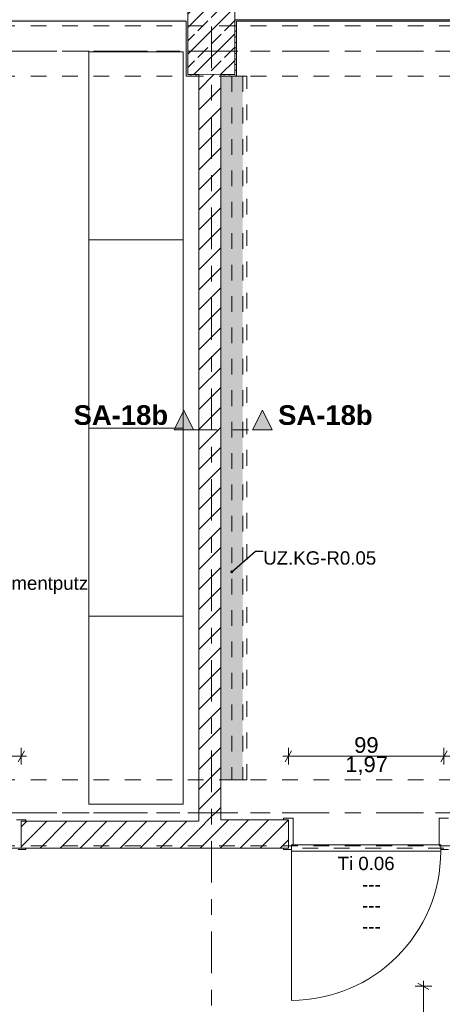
# Model space of a CAD drawing. Header units: metres. Extents: x -3.6 to 84.5, y -11 to 16.8.
# Tile 54 of 78: x 35.3 to 38, y 7.1 to 13.4. Entities that reach past the tile are written whole.
import ezdxf

# ---------------------------------------------------------------- set-up
doc = ezdxf.new("R2010")
doc.units = ezdxf.units.M
doc.header["$MEASUREMENT"] = 0
for name, pattern in [('Achse', [0.2, 0.1, -0.05, 0, -0.05]), ('Schnittlinie', [0.3, 0.15, -0.075, 0, -0.075]), ('Strichlinie doppelt', [0.546806, 0.264583, -0.105833, 0.070556, -0.105833]), ('Strichlinie eng', [0.115, 0.075, -0.04]), ('Untersicht', [0.1, 0.075, -0.025]), ('Wipeout_Contour', [1, 0, -1])]:
    doc.linetypes.add(name, pattern=pattern)
for name, color, linetype in [('152 - Bemaßung_ Beschriftung.Ausbau', 7, 'Continuous'), ('203 - Marker.Schnitt - Ausbaudetail SA', 7, 'Continuous'), ('451 - Universal.Achsen Raster', 7, 'Continuous'), ('604 - Struktur.Wand Aussen', 7, 'Continuous'), ('605 - Struktur.Wand Innen', 7, 'Continuous'), ('607 - Struktur.Stütze', 7, 'Continuous'), ('608 - Struktur.Träger', 7, 'Continuous'), ('612 - Struktur.Stahlbau', 7, 'Continuous'), ('650 - Abdeckung.Fußboden Aufbau', 7, 'Continuous'), ('701 - Einrichtung.Möbel', 7, 'Continuous'), ('Neubau_152 - Bemaßung_ Beschriftung.Ausbau', 7, 'Continuous'), ('Neubau_612 - Struktur.Stahlbau', 7, 'Continuous'), ('Neubau_653 - Abdeckung.TB Verkofferung', 7, 'Continuous')]:
    doc.layers.add(name, color=color, linetype=linetype)
doc.styles.add('ERSTELLTER_STIL_1', font='arial.ttf')
doc.styles.add('ERSTELLTER_STIL_2', font='txt')
doc.dimstyles.new('ERSTELLTER_STIL__1', dxfattribs={"dimtxt": 0.1, "dimasz": 0.0532, "dimexe": 0.18, "dimexo": 0.0625, "dimgap": 0, "dimtad": 1, "dimtih": 1, "dimtoh": 1, "dimzin": 0, "dimdsep": 46, "dimtxsty": 'ERSTELLTER_STIL_2', "dimblk": 'ARROWHEAD_2', "dimblk1": 'ARROWHEAD_2', "dimblk2": 'ARROWHEAD_2', "dimcen": 0.09, "dimse1": 1, "dimse2": 1, "dimclrd": 7, "dimclre": 7, "dimclrt": 7, "dimazin": 0, "dimtfac": 1, "dimtdec": 4, "dimtmove": 0, "dimatfit": 3, "dimfxl": 1, "dimtolj": 1, "dimtzin": 0, "dimarcsym": 0})
doc.dimstyles.new('ERSTELLTER_STIL__3', dxfattribs={"dimtxt": 0.1, "dimasz": 0.0532, "dimexe": 0.18, "dimexo": 0.0625, "dimgap": 0, "dimtad": 1, "dimzin": 0, "dimdsep": 46, "dimtxsty": 'ERSTELLTER_STIL_2', "dimblk": 'ARROWHEAD_2', "dimblk1": 'ARROWHEAD_2', "dimblk2": 'ARROWHEAD_2', "dimcen": 0.09, "dimse1": 1, "dimse2": 1, "dimclrd": 7, "dimclre": 7, "dimclrt": 7, "dimazin": 0, "dimtfac": 1, "dimtdec": 4, "dimtmove": 0, "dimatfit": 3, "dimfxl": 1, "dimtolj": 1, "dimtzin": 0, "dimarcsym": 0})
doc.dimstyles.new('ERSTELLTER_STIL__6', dxfattribs={"dimtxt": 0.18, "dimasz": 0.03648, "dimexe": 0.18, "dimexo": 0.0625, "dimgap": 0, "dimtad": 0, "dimtih": 1, "dimtoh": 1, "dimdec": 4, "dimzin": 0, "dimdsep": 46, "dimcen": 0.09, "dimadec": 0, "dimazin": 0, "dimtfac": 1, "dimtdec": 4, "dimtmove": 0, "dimatfit": 3, "dimldrblk": 'ARROWHEAD_11', "dimfxl": 1, "dimtolj": 1, "dimtzin": 0, "dimarcsym": 0})
pattern_1 = [(45, (0, 0), (-0.01767767, 0.01767767), [0, -0.025])]
pattern_2 = [(45, (0, 0), (-0.0636396, 0.0636396), [])]

# ---------------------------------------------------------------- blocks, each defined once
blk = doc.blocks.new('*D16')
at = {"layer": '152 - Bemaßung_ Beschriftung.Ausbau', "color": 7, "linetype": 'Continuous', "lineweight": 5}
for p, q in [((37.915, 7.1748), (37.845, 7.2152)), ((37.88, 7.195), (37.88, 7.2292)), ((37.9325, 7.195), (37.8275, 7.195)), ((37.88, 6.37), (37.88, 7.195)), ((37.9325, 6.37), (37.8275, 6.37)), ((37.845, 6.3902), (37.915, 6.3498))]:
    blk.add_line(p, q, dxfattribs=at)
at = {"layer": '152 - Bemaßung_ Beschriftung.Ausbau', "color": 7, "lineweight": 5, "char_height": 0.1, "attachment_point": 7, "rotation": 90, "style": 'ERSTELLTER_STIL_2'}
for s, insert in [('\\A1;{\\pql;\\fArial|b0|i0|c0|p38;82\\fArial|b0|i0|c0|p38;\\A1{\\H.66x;\\S5^  ;}}', (37.8616, 6.6816)), ('\\A1;{\\pql;\\fArial|b0|i0|c0|p38;1,86}', (38, 6.6495))]:
    blk.add_mtext(s, dxfattribs=dict(at, insert=insert))
blk = doc.blocks.new('ARROWHEAD_2')
at = {"color": 0, "linetype": 'Continuous', "lineweight": 0}
for p, q in [((0, 0), (-1, 0)), ((-0.38, -0.66), (0.38, 0.66))]:
    blk.add_line(p, q, dxfattribs=at)
blk = doc.blocks.new('ARROWHEAD_11')
at = {"color": 0, "linetype": 'Continuous', "lineweight": 0}
blk.add_line((0, 0), (-1, 0), dxfattribs=at)
at = {"color": 0, "linetype": 'Continuous', "lineweight": 0, "const_width": 0.25, "flags": 128}
blk.add_lwpolyline([(-0.125, 0, 1), (0.125, 0, 1)], format="xyb", close=True, dxfattribs=at)
blk = doc.blocks.new('*D200')
at = {"layer": '152 - Bemaßung_ Beschriftung.Ausbau', "color": 7, "linetype": 'Continuous', "lineweight": 5}
for p, q in [((34.3502, 8.695), (34.3098, 8.625)), ((34.33, 8.6075), (34.33, 8.7125)), ((34.33, 8.66), (35.32, 8.66)), ((35.2998, 8.625), (35.3402, 8.695)), ((35.32, 8.6075), (35.32, 8.7125)), ((35.32, 8.66), (35.3542, 8.66))]:
    blk.add_line(p, q, dxfattribs=at)
at = {"layer": '152 - Bemaßung_ Beschriftung.Ausbau', "color": 7, "lineweight": 5, "char_height": 0.1, "attachment_point": 7, "style": 'ERSTELLTER_STIL_2'}
for s, insert in [('\\A1;{\\pql;\\fArial|b0|i0|c0|p38;99}', (34.7491, 8.68)), ('\\A1;{\\pql;\\fArial|b0|i0|c0|p38;1,97}', (34.692, 8.54))]:
    blk.add_mtext(s, dxfattribs=dict(at, insert=insert))
blk = doc.blocks.new('*D201')
at = {"layer": '152 - Bemaßung_ Beschriftung.Ausbau', "color": 7, "linetype": 'Continuous', "lineweight": 5}
for p, q in [((36.9858, 8.66), (37.02, 8.66)), ((37.0402, 8.695), (36.9998, 8.625)), ((37.02, 8.6075), (37.02, 8.7125)), ((37.02, 8.66), (38.01, 8.66)), ((38.0302, 8.695), (37.9898, 8.625)), ((38.01, 8.6075), (38.01, 8.7125))]:
    blk.add_line(p, q, dxfattribs=at)
at = {"layer": '152 - Bemaßung_ Beschriftung.Ausbau', "color": 7, "lineweight": 5, "char_height": 0.1, "attachment_point": 7, "style": 'ERSTELLTER_STIL_2'}
for s, insert in [('\\A1;{\\pql;\\fArial|b0|i0|c0|p38;99}', (37.4391, 8.68)), ('\\A1;{\\pql;\\fArial|b0|i0|c0|p38;1,97}', (37.382, 8.54))]:
    blk.add_mtext(s, dxfattribs=dict(at, insert=insert))
blk = doc.blocks.new('*D202')
at = {"layer": '152 - Bemaßung_ Beschriftung.Ausbau', "color": 7, "linetype": 'Continuous', "lineweight": 5}
for p, q in [((38.0302, 8.695), (37.9898, 8.625)), ((38.01, 8.6075), (38.01, 8.7125)), ((38.01, 8.66), (39.98, 8.66)), ((39.9598, 8.625), (40.0002, 8.695)), ((39.98, 8.6075), (39.98, 8.7125)), ((39.98, 8.66), (40.0142, 8.66))]:
    blk.add_line(p, q, dxfattribs=at)
at = {"layer": '152 - Bemaßung_ Beschriftung.Ausbau', "color": 7, "lineweight": 5, "insert": (38.862, 8.68), "char_height": 0.1, "attachment_point": 7, "style": 'ERSTELLTER_STIL_2'}
blk.add_mtext('\\A1;{\\pql;\\fArial|b0|i0|c0|p38;1,97}', dxfattribs=at)
blk = doc.blocks.new('*D266')
at = {"layer": '152 - Bemaßung_ Beschriftung.Ausbau', "color": 7, "linetype": 'Continuous', "lineweight": 5}
for p, q in [((33.0302, 15.39), (32.9898, 15.32)), ((33.01, 15.3025), (33.01, 15.4075)), ((36.4702, 15.39), (36.4298, 15.32)), ((36.45, 15.3025), (36.45, 15.4075)), ((33.01, 15.355), (36.45, 15.355))]:
    blk.add_line(p, q, dxfattribs=at)
at = {"layer": '152 - Bemaßung_ Beschriftung.Ausbau', "color": 7, "lineweight": 5, "char_height": 0.1, "attachment_point": 7, "style": 'ERSTELLTER_STIL_2'}
for s, insert in [('\\A1;{\\pql;\\fArial|b0|i0|c0|p38;3,44}', (34.5211, 15.375)), ('\\A1;{\\pql;\\fArial|b0|i0|c0|p38;14}', (36.278, 15.375))]:
    blk.add_mtext(s, dxfattribs=dict(at, insert=insert))
blk = doc.blocks.new('*D267')
at = {"layer": '152 - Bemaßung_ Beschriftung.Ausbau', "color": 7, "linetype": 'Continuous', "lineweight": 5}
for p, q in [((36.4702, 15.39), (36.4298, 15.32)), ((36.45, 15.3025), (36.45, 15.4075)), ((36.6102, 15.39), (36.5698, 15.32)), ((36.59, 15.3025), (36.59, 15.4075)), ((36.45, 15.355), (36.59, 15.355))]:
    blk.add_line(p, q, dxfattribs=at)
blk = doc.blocks.new('*D268')
at = {"layer": '152 - Bemaßung_ Beschriftung.Ausbau', "color": 7, "linetype": 'Continuous', "lineweight": 5}
for p, q in [((36.6102, 15.39), (36.5698, 15.32)), ((36.59, 15.3025), (36.59, 15.4075)), ((40.0702, 15.39), (40.0298, 15.32)), ((40.05, 15.3025), (40.05, 15.4075)), ((36.59, 15.355), (40.05, 15.355))]:
    blk.add_line(p, q, dxfattribs=at)
at = {"layer": '152 - Bemaßung_ Beschriftung.Ausbau', "color": 7, "lineweight": 5, "char_height": 0.1, "attachment_point": 7, "style": 'ERSTELLTER_STIL_2'}
for s, insert in [('\\A1;{\\pql;\\fArial|b0|i0|c0|p38;3,46}', (38.1111, 15.375)), ('\\A1;{\\pql;\\fArial|b0|i0|c0|p38;16}', (39.878, 15.375))]:
    blk.add_mtext(s, dxfattribs=dict(at, insert=insert))

msp = doc.modelspace()

# ---------------------------------------------------------------- hatches: boundary and pattern name
at = {"layer": '203 - Marker.Schnitt - Ausbaudetail SA', "linetype": 'Continuous', "lineweight": 0, "true_color": 0x000000}
msp.add_hatch(color=18, dxfattribs=at).paths.add_polyline_path([(36.9175, 10.7381), (36.855, 10.8631), (36.7925, 10.7381)])
at = {"layer": '604 - Struktur.Wand Aussen', "linetype": 'Continuous', "lineweight": 0, "true_color": 0x000000}
h = msp.add_hatch(dxfattribs=at)
h.set_pattern_fill('Gips_0001', color=18, style=0, pattern_type=2)
h.set_pattern_definition(pattern_1)
h.paths.add_polyline_path([(33.09, 13.35), (33.09, 13.34), (36.37, 13.34), (36.37, 13.35)])
h = msp.add_hatch(dxfattribs=at)
h.set_pattern_fill('Gips_0001', color=18, style=0, pattern_type=2)
h.set_pattern_definition(pattern_1)
h.paths.add_polyline_path([(36.69, 13.34), (39.97, 13.34), (39.97, 13.35), (36.69, 13.35)])
at = {"layer": '607 - Struktur.Stütze', "linetype": 'Continuous', "lineweight": 0, "true_color": 0x000000}
h = msp.add_hatch(dxfattribs=at)
h.set_pattern_fill('Gips_0001', color=18, style=0, pattern_type=2)
h.set_pattern_definition(pattern_1)
h.paths.add_polyline_path([(36.37, 13.34), (36.38, 13.34), (36.38, 13.35), (36.37, 13.35)])
h = msp.add_hatch(dxfattribs=at)
h.set_pattern_fill('Gips_0001', color=18, style=0, pattern_type=2)
h.set_pattern_definition(pattern_1)
h.paths.add_polyline_path([(36.59, 12.99), (36.69, 12.99), (36.69, 13.34), (36.68, 13.34), (36.68, 13), (36.59, 13)])
h = msp.add_hatch(dxfattribs=at)
h.set_pattern_fill('Gips_0001', color=18, style=0, pattern_type=2)
h.set_pattern_definition(pattern_1)
h.paths.add_polyline_path([(36.68, 13.35), (36.68, 13.34), (36.69, 13.34), (36.69, 13.35)])

# ---------------------------------------------------------------- linework, layer by layer
at = {"layer": '203 - Marker.Schnitt - Ausbaudetail SA', "color": 7, "linetype": 'Continuous', "lineweight": 13, "flags": 128}
msp.add_lwpolyline([(36.9175, 10.7381), (36.7925, 10.7381), (36.855, 10.8631)], close=True, dxfattribs=at)
at = {"layer": '604 - Struktur.Wand Aussen', "color": 7, "linetype": 'Continuous', "lineweight": 18}
msp.add_line((36.68, 13.35), (39.98, 13.35), dxfattribs=at)
at = {"layer": '604 - Struktur.Wand Aussen', "color": 7, "linetype": 'Continuous', "lineweight": 13, "flags": 128}
for points in [[(33.09, 13.34), (36.37, 13.34)], [(36.69, 13.34), (39.97, 13.34)]]:
    msp.add_lwpolyline(points, dxfattribs=at)
at = {"layer": '605 - Struktur.Wand Innen', "color": 7, "linetype": 'Continuous', "lineweight": 13}
for p, q in [((37.98, 8.2655), (37.98, 8.0955)), ((38.04, 8.2655), (37.98, 8.2655)), ((37.98, 8.0955), (37.99, 8.0955)), ((37.99, 8.0955), (37.99, 8.0655)), ((37.99, 8.0555), (37.99, 8.0955)), ((37.99, 8.0655), (38.04, 8.0655))]:
    msp.add_line(p, q, dxfattribs=at)
at = {"layer": '607 - Struktur.Stütze', "color": 7, "linetype": 'Continuous', "lineweight": 5, "flags": 128}
msp.add_lwpolyline([(36.59, 12.99), (36.69, 12.99), (36.69, 13.34)], dxfattribs=at)
at = {"layer": '608 - Struktur.Träger', "color": 7, "linetype": 'Untersicht', "lineweight": 13}
msp.add_line((14.78, 13.31), (47.48, 13.31), dxfattribs=at)
at = {"layer": '650 - Abdeckung.Fußboden Aufbau', "color": 7, "linetype": 'Continuous', "lineweight": 13, "flags": 128}
for points in [[(40.21, 9.6455), (40.05, 9.6455), (40.05, 12.99), (39.97, 12.99), (39.97, 13.34), (36.69, 13.34), (36.69, 12.99), (36.59, 12.99), (36.59, 8.2555)], [(36.59, 8.2555), (37.02, 8.2555), (37.02, 8.0755)], [(37.02, 8.0755), (35.32, 8.0755)]]:
    msp.add_lwpolyline(points, dxfattribs=at)
at = {"layer": '650 - Abdeckung.Fußboden Aufbau', "color": 7, "linetype": 'Strichlinie eng', "lineweight": 13, "flags": 128}
for points in [[(35.32, 8.0755), (34.33, 8.0755)], [(38.01, 8.0755), (37.02, 8.0755)]]:
    msp.add_lwpolyline(points, dxfattribs=at)
at = {"layer": 'Neubau_612 - Struktur.Stahlbau', "color": 1, "linetype": 'Achse', "lineweight": 9}
msp.add_line((36.66, 12.99), (36.66, 8.51), dxfattribs=at)
at = {"layer": 'Neubau_612 - Struktur.Stahlbau', "color": 1, "linetype": 'Untersicht', "lineweight": 13}
msp.add_line((36.73, 12.99), (36.73, 8.51), dxfattribs=at)
at = {"layer": 'Neubau_653 - Abdeckung.TB Verkofferung', "color": 1, "linetype": 'Untersicht', "lineweight": 9}
for p, q in [((36.59, 8.51), (36.59, 12.99)), ((36.755, 12.99), (36.59, 12.99)), ((36.755, 8.51), (36.755, 12.99)), ((36.755, 8.51), (36.59, 8.51))]:
    msp.add_line(p, q, dxfattribs=at)

# ---------------------------------------------------------------- texts
at = {"layer": '203 - Marker.Schnitt - Ausbaudetail SA', "color": 7, "lineweight": 13, "insert": (36.955, 10.7681), "char_height": 0.125, "attachment_point": 7, "style": 'ERSTELLTER_STIL_1'}
msp.add_mtext('\\A1;{\\pql;\\pt0;\\fArial|b1|i0|c0|p38;SA-18b}', dxfattribs=at)
at = {"layer": '605 - Struktur.Wand Innen', "color": 7, "lineweight": 9, "char_height": 0.085, "style": 'ERSTELLTER_STIL_2'}
for s, insert, attachment_point in [('\\A1;{\\pqc;\\pt0;\\fArial|b0|i0|c0|p38;Ti 0.06}', (37.515, 7.9336), 8), ('\\A1;{\\pqr;\\pt0;\\fArial|b0|i0|c0|p38;}', (37.4241, 7.9059), 3), ('\\A1;{\\pql;\\pt0;\\fArial|b0|i0|c0|p38;---}', (37.4893, 7.8865), 1), ('\\A1;{\\pqr;\\pt0;\\fArial|b0|i0|c0|p38;}', (37.4241, 7.7723), 3), ('\\A1;{\\pql;\\pt0;\\fArial|b0|i0|c0|p38;---}', (37.4893, 7.7529), 1), ('\\A1;{\\pqr;\\pt0;\\fArial|b0|i0|c0|p38;}', (37.4241, 7.6388), 3), ('\\A1;{\\pql;\\pt0;\\fArial|b0|i0|c0|p38;---}', (37.4893, 7.6193), 1)]:
    msp.add_mtext(s, dxfattribs=dict(at, insert=insert, attachment_point=attachment_point))
at = {"layer": 'Neubau_152 - Bemaßung_ Beschriftung.Ausbau', "color": 7, "linetype": 'Continuous', "lineweight": 9, "insert": (36.86, 9.9649), "char_height": 0.085, "attachment_point": 1, "style": 'ERSTELLTER_STIL_2'}
msp.add_mtext('\\A1;{\\pql;\\fArial|b0|i0|c0|p38;UZ.KG-R0.05}', dxfattribs=at)

# ---------------------------------------------------------------- dimensions: what is measured, and where the dimension line sits
at = {"layer": '152 - Bemaßung_ Beschriftung.Ausbau', "color": 7, "linetype": 'Continuous', "lineweight": 5}
dim = msp.add_linear_dim(base=(39.98, 8.66), p1=(38.01, 8.2655), p2=(39.98, 8.5), dimstyle='ERSTELLTER_STIL__1', dxfattribs=at)
dim.commit()
dim.dimension.update_dxf_attribs({"geometry": '*D202', "text_midpoint": (38.9918, 8.73), "dimtype": 160})
dim = msp.add_linear_dim(base=(37.8799895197, 7.195000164), p1=(38.4199894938, 6.370000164), p2=(38.4199892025, 7.195000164), angle=90, dimstyle='ERSTELLTER_STIL__3', dxfattribs=at)
dim.commit()
dim.dimension.update_dxf_attribs({"geometry": '*D16', "text_midpoint": (37.8099895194, 6.8928664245), "dimtype": 160, "text_rotation": 90})

# ---------------------------------------------------------------- leaders
at = {"layer": 'Neubau_152 - Bemaßung_ Beschriftung.Ausbau', "color": 1, "linetype": 'Continuous', "lineweight": 13, "annotation_type": 0, "has_hookline": 1, "hookline_direction": 0, "text_width": 0.7046}
msp.add_leader([(36.66, 9.8343), (36.81, 9.9649), (36.86, 9.9649)], dimstyle='ERSTELLTER_STIL__6', dxfattribs=at)

# ---------------------------------------------------------------- wipeouts: each hides what was drawn before it
at = {"color": 254, "linetype": 'Wipeout_Contour', "lineweight": 0, "ltscale": 149.241982}
msp.add_wipeout([(35.75, 10.75), (35.75, 8.3544), (36.35, 8.3544), (36.35, 10.75)], dxfattribs=at).dxf.layer = '701 - Einrichtung.Möbel'

# ---------------------------------------------------------------- next in the draw order: linework, layer by layer
at = {"layer": '701 - Einrichtung.Möbel', "color": 7, "linetype": 'Continuous', "lineweight": 5}
msp.add_line((35.75, 9.5522), (36.35, 9.5522), dxfattribs=at)
at = {"layer": '701 - Einrichtung.Möbel', "color": 7, "linetype": 'Continuous', "lineweight": 5, "flags": 128}
msp.add_lwpolyline([(35.75, 10.75), (35.75, 8.3544), (36.35, 8.3544), (36.35, 10.75)], close=True, dxfattribs=at)

# ---------------------------------------------------------------- next in the draw order: texts
at = {"layer": '152 - Bemaßung_ Beschriftung.Ausbau', "color": 7, "linetype": 'Continuous', "lineweight": 9, "insert": (33.8121, 10.0694), "char_height": 0.085, "attachment_point": 1, "line_spacing_factor": 0.934262, "style": 'ERSTELLTER_STIL_2'}
msp.add_mtext('\\A1;{\\pql;\\fArial|b0|i0|c0|p38;Innenwand / Trennwand\\P\\pql;\\fArial|b0|i0|c0|p38;Mauerwerk 11,5cm\\P\\pql;\\fArial|b0|i0|c0|p38;beidseitig ca. 15mm Kalkzementputz\\P\\pql;\\fArial|b0|i0|c0|p38;feuerbeständig}', dxfattribs=at)

# ---------------------------------------------------------------- next in the draw order: leaders
at = {"layer": '152 - Bemaßung_ Beschriftung.Ausbau', "color": 7, "linetype": 'Continuous', "lineweight": 9, "annotation_type": 0, "has_hookline": 1, "hookline_direction": 0, "text_width": 1.9218}
msp.add_leader([(32.9673, 10.568), (33.7621, 10.0694), (33.8121, 10.0694)], dimstyle='ERSTELLTER_STIL__6', dxfattribs=at)

# ---------------------------------------------------------------- next in the draw order: wipeouts: each hides what was drawn before it
at = {"color": 254, "linetype": 'Wipeout_Contour', "lineweight": 0, "ltscale": 150.809976}
msp.add_wipeout([(36.59, 8.2555), (36.59, 8.0755), (37.02, 8.0755), (37.02, 8.2555)], dxfattribs=at).dxf.layer = '605 - Struktur.Wand Innen'

# ---------------------------------------------------------------- next in the draw order: hatches: boundary and pattern name
at = {"layer": '605 - Struktur.Wand Innen', "linetype": 'Continuous', "lineweight": 0, "true_color": 0x000000}
h = msp.add_hatch(dxfattribs=at)
h.set_pattern_fill('MW_Ziegel_0001', color=18, style=0, pattern_type=2)
h.set_pattern_definition(pattern_2)
h.paths.add_polyline_path([(36.59, 8.2555), (36.59, 8.0755), (37.02, 8.0755), (37.02, 8.2555)])

# ---------------------------------------------------------------- next in the draw order: linework, layer by layer
at = {"layer": '605 - Struktur.Wand Innen', "color": 7, "linetype": 'Continuous', "lineweight": 13}
for p, q in [((36.99, 8.2555), (36.99, 8.2655)), ((36.99, 8.2655), (37.05, 8.2655)), ((37.02, 8.2555), (36.99, 8.2555)), ((37.02, 8.0755), (37.02, 8.2555)), ((37.05, 8.2655), (37.05, 8.0955)), ((37.05, 8.0955), (37.04, 8.0955)), ((37.04, 8.0955), (37.04, 8.0655)), ((37.99, 8.0955), (37.04, 8.0955)), ((37.04, 8.0955), (37.04, 8.0555)), ((36.99, 8.0655), (36.99, 8.0755)), ((36.99, 8.0755), (37.02, 8.0755)), ((37.04, 8.0655), (36.99, 8.0655)), ((37.04, 8.0555), (37.99, 8.0555)), ((37.04, 8.0555), (37.04, 7.1055))]:
    msp.add_line(p, q, dxfattribs=at)
at = {"layer": '605 - Struktur.Wand Innen', "color": 7, "linetype": 'Continuous', "lineweight": 18}
msp.add_line((37.02, 8.2555), (37.02, 8.0755), dxfattribs=at)
msp.add_line((37.02, 8.2555), (37.02, 8.0755), dxfattribs=at)
msp.add_line((37.02, 8.2555), (37.02, 8.0755), dxfattribs=at)
at = {"layer": '605 - Struktur.Wand Innen', "color": 7, "linetype": 'Continuous', "lineweight": 18, "flags": 128}
for points in [[(37.02, 8.2555), (36.59, 8.2555)], [(36.59, 8.0755), (37.02, 8.0755)]]:
    msp.add_lwpolyline(points, dxfattribs=at)
at = {"layer": '605 - Struktur.Wand Innen', "color": 7, "linetype": 'Continuous', "lineweight": 9}
msp.add_arc((37.04, 8.0555), 0.95, 270, 0, dxfattribs=at)

# ---------------------------------------------------------------- next in the draw order: dimensions: what is measured, and where the dimension line sits
at = {"layer": '152 - Bemaßung_ Beschriftung.Ausbau', "color": 7, "linetype": 'Continuous', "lineweight": 5}
dim = msp.add_linear_dim(base=(38.01, 8.66), p1=(37.02, 8.2655), p2=(38.01, 8.2655), dimstyle='ERSTELLTER_STIL__1', dxfattribs=at)
dim.commit()
dim.dimension.update_dxf_attribs({"geometry": '*D201', "text_midpoint": (37.5153, 8.73), "dimtype": 160})

# ---------------------------------------------------------------- next in the draw order: wipeouts: each hides what was drawn before it
at = {"color": 254, "linetype": 'Wipeout_Contour', "lineweight": 0, "ltscale": 151.971352}
msp.add_wipeout([(35.75, 13.1455), (35.75, 10.75), (36.35, 10.75), (36.35, 13.1455)], dxfattribs=at).dxf.layer = '701 - Einrichtung.Möbel'

# ---------------------------------------------------------------- next in the draw order: hatches: boundary and pattern name
at = {"layer": '203 - Marker.Schnitt - Ausbaudetail SA', "linetype": 'Continuous', "lineweight": 0, "true_color": 0x000000}
msp.add_hatch(color=18, dxfattribs=at).paths.add_polyline_path([(36.2922, 10.7381), (36.4172, 10.7381), (36.3547, 10.8631)])
at = {"layer": '607 - Struktur.Stütze', "linetype": 'Continuous', "lineweight": 0, "true_color": 0x000000}
h = msp.add_hatch(dxfattribs=at)
h.set_pattern_fill('Beton__Stahlbeton_0001', color=18, style=0, pattern_type=2)
h.set_pattern_definition([(45, (0, 0), (-0.0848528, 0.0848528), []), (45, (-0.04243, 0.04243), (-0.0848528, 0.0848528), [0.09, -0.03])])
h.paths.add_polyline_path([(36.38, 13), (36.68, 13), (36.68, 13.45), (36.38, 13.45)])
h = msp.add_hatch(dxfattribs=at)
h.set_pattern_fill('Gips_0001', color=18, style=0, pattern_type=2)
h.set_pattern_definition(pattern_1)
h.paths.add_polyline_path([(36.38, 13.34), (36.37, 13.34), (36.37, 12.99), (36.45, 12.99), (36.45, 13), (36.38, 13)])

# ---------------------------------------------------------------- next in the draw order: linework, layer by layer
at = {"layer": '203 - Marker.Schnitt - Ausbaudetail SA', "color": 7, "linetype": 'Continuous', "lineweight": 13, "flags": 128}
msp.add_lwpolyline([(36.2922, 10.7381), (36.4172, 10.7381), (36.3547, 10.8631)], close=True, dxfattribs=at)
at = {"layer": '451 - Universal.Achsen Raster', "color": 160, "linetype": 'Strichlinie doppelt', "lineweight": 9, "true_color": 0x3232ff}
msp.add_line((64.935, 13.15), (-3.175, 13.15), dxfattribs=at)
at = {"layer": '607 - Struktur.Stütze', "color": 7, "linetype": 'Continuous', "lineweight": 13, "flags": 128}
msp.add_lwpolyline([(36.38, 13), (36.68, 13), (36.68, 13.45), (36.38, 13.45)], close=True, dxfattribs=at)
at = {"layer": '607 - Struktur.Stütze', "color": 7, "linetype": 'Continuous', "lineweight": 5, "flags": 128}
msp.add_lwpolyline([(36.37, 13.34), (36.37, 12.99), (36.45, 12.99)], dxfattribs=at)
at = {"layer": '608 - Struktur.Träger', "color": 7, "linetype": 'Achse', "lineweight": 9}
msp.add_line((14.78, 13.15), (47.48, 13.15), dxfattribs=at)
at = {"layer": '650 - Abdeckung.Fußboden Aufbau', "color": 7, "linetype": 'Continuous', "lineweight": 13, "flags": 128}
msp.add_lwpolyline([(35.32, 8.0755), (35.32, 8.2455), (36.45, 8.2455), (36.45, 12.99), (36.37, 12.99), (36.37, 13.34), (33.09, 13.34), (33.09, 12.99), (33.01, 12.99)], dxfattribs=at)
at = {"layer": '701 - Einrichtung.Möbel', "color": 7, "linetype": 'Continuous', "lineweight": 5}
msp.add_line((35.75, 11.9478), (36.35, 11.9478), dxfattribs=at)
at = {"layer": '701 - Einrichtung.Möbel', "color": 7, "linetype": 'Continuous', "lineweight": 5, "flags": 128}
msp.add_lwpolyline([(35.75, 13.1455), (35.75, 10.75), (36.35, 10.75), (36.35, 13.1455)], close=True, dxfattribs=at)

# ---------------------------------------------------------------- next in the draw order: texts
at = {"layer": '203 - Marker.Schnitt - Ausbaudetail SA', "color": 7, "lineweight": 13, "insert": (36.2547, 10.7681), "char_height": 0.125, "attachment_point": 9, "style": 'ERSTELLTER_STIL_1'}
msp.add_mtext('\\A1;{\\pqr;\\pt0;\\fArial|b1|i0|c0|p38;SA-18b}', dxfattribs=at)

# ---------------------------------------------------------------- next in the draw order: wipeouts: each hides what was drawn before it
at = {"color": 254, "linetype": 'Wipeout_Contour', "lineweight": 0, "ltscale": 147.211862}
msp.add_wipeout([(36.45, 8.2455), (35.32, 8.2455), (35.32, 8.0755), (36.45, 8.0755)], dxfattribs=at).dxf.layer = '605 - Struktur.Wand Innen'

# ---------------------------------------------------------------- next in the draw order: hatches: boundary and pattern name
at = {"layer": '605 - Struktur.Wand Innen', "linetype": 'Continuous', "lineweight": 0, "true_color": 0x000000}
h = msp.add_hatch(dxfattribs=at)
h.set_pattern_fill('MW_Ziegel_0001', color=18, style=0, pattern_type=2)
h.set_pattern_definition(pattern_2)
h.paths.add_polyline_path([(36.45, 8.2455), (35.32, 8.2455), (35.32, 8.0755), (36.45, 8.0755)])

# ---------------------------------------------------------------- next in the draw order: linework, layer by layer
at = {"layer": '605 - Struktur.Wand Innen', "color": 7, "linetype": 'Continuous', "lineweight": 13}
for p, q in [((35.35, 8.2555), (35.29, 8.2555)), ((35.32, 8.0755), (35.32, 8.2455)), ((35.32, 8.2455), (35.35, 8.2455)), ((35.35, 8.2455), (35.35, 8.2555)), ((35.3, 8.0655), (35.35, 8.0655)), ((35.35, 8.0755), (35.32, 8.0755)), ((35.35, 8.0655), (35.35, 8.0755))]:
    msp.add_line(p, q, dxfattribs=at)
at = {"layer": '605 - Struktur.Wand Innen', "color": 7, "linetype": 'Continuous', "lineweight": 18}
msp.add_line((35.32, 8.2455), (35.32, 8.0755), dxfattribs=at)
msp.add_line((35.32, 8.2455), (35.32, 8.0755), dxfattribs=at)
msp.add_line((35.32, 8.2455), (35.32, 8.0755), dxfattribs=at)
at = {"layer": '605 - Struktur.Wand Innen', "color": 7, "linetype": 'Continuous', "lineweight": 18, "flags": 128}
for points in [[(36.45, 8.2455), (35.32, 8.2455)], [(35.32, 8.0755), (36.45, 8.0755)]]:
    msp.add_lwpolyline(points, dxfattribs=at)

# ---------------------------------------------------------------- next in the draw order: dimensions: what is measured, and where the dimension line sits
at = {"layer": '152 - Bemaßung_ Beschriftung.Ausbau', "color": 7, "linetype": 'Continuous', "lineweight": 5}
dim = msp.add_linear_dim(base=(35.32, 8.66), p1=(34.33, 8.2455), p2=(35.32, 8.2455), dimstyle='ERSTELLTER_STIL__1', dxfattribs=at)
dim.commit()
dim.dimension.update_dxf_attribs({"geometry": '*D200', "text_midpoint": (34.8253, 8.73), "dimtype": 160})

# ---------------------------------------------------------------- next in the draw order: wipeouts: each hides what was drawn before it
at = {"color": 254, "linetype": 'Wipeout_Contour', "lineweight": 0, "ltscale": 112.561004}
msp.add_wipeout([(36.45, 8.2455), (36.45, 8.0755), (36.59, 8.0755)], dxfattribs=at).dxf.layer = '605 - Struktur.Wand Innen'

# ---------------------------------------------------------------- next in the draw order: hatches: boundary and pattern name
at = {"layer": '605 - Struktur.Wand Innen', "linetype": 'Continuous', "lineweight": 0, "true_color": 0x000000}
h = msp.add_hatch(dxfattribs=at)
h.set_pattern_fill('MW_Ziegel_0001', color=18, style=0, pattern_type=2)
h.set_pattern_definition(pattern_2)
h.paths.add_polyline_path([(36.45, 8.2455), (36.45, 8.0755), (36.59, 8.0755)])

# ---------------------------------------------------------------- next in the draw order: wipeouts: each hides what was drawn before it
at = {"color": 254, "linetype": 'Wipeout_Contour', "lineweight": 0, "ltscale": 111.976847}
msp.add_wipeout([(36.45, 8.2455), (36.59, 8.0755), (36.59, 8.2455)], dxfattribs=at).dxf.layer = '605 - Struktur.Wand Innen'

# ---------------------------------------------------------------- next in the draw order: hatches: boundary and pattern name
at = {"layer": '605 - Struktur.Wand Innen', "linetype": 'Continuous', "lineweight": 0, "true_color": 0x000000}
h = msp.add_hatch(dxfattribs=at)
h.set_pattern_fill('MW_Ziegel_0001', color=18, style=0, pattern_type=2)
h.set_pattern_definition(pattern_2)
h.paths.add_polyline_path([(36.45, 8.2455), (36.59, 8.0755), (36.59, 8.2455)])

# ---------------------------------------------------------------- next in the draw order: linework, layer by layer
at = {"layer": '605 - Struktur.Wand Innen', "color": 7, "linetype": 'Continuous', "lineweight": 18, "flags": 128}
msp.add_lwpolyline([(36.59, 8.0755), (36.45, 8.0755)], dxfattribs=at)
at = {"layer": '608 - Struktur.Träger', "color": 7, "linetype": 'Untersicht', "lineweight": 13}
msp.add_line((0.38, 8.09), (61.88, 8.09), dxfattribs=at)

# ---------------------------------------------------------------- next in the draw order: wipeouts: each hides what was drawn before it
at = {"color": 254, "linetype": 'Wipeout_Contour', "lineweight": 0, "ltscale": 152.386938}
msp.add_wipeout([(36.59, 8.2455), (36.59, 13), (36.45, 13), (36.45, 8.2455)], dxfattribs=at).dxf.layer = '605 - Struktur.Wand Innen'

# ---------------------------------------------------------------- next in the draw order: hatches: boundary and pattern name
at = {"layer": '605 - Struktur.Wand Innen', "linetype": 'Continuous', "lineweight": 0, "true_color": 0x000000}
h = msp.add_hatch(dxfattribs=at)
h.set_pattern_fill('MW_Ziegel_0001', color=18, style=0, pattern_type=2)
h.set_pattern_definition(pattern_2)
h.paths.add_polyline_path([(36.59, 8.2455), (36.59, 13), (36.45, 13), (36.45, 8.2455)])
at = {"layer": '612 - Struktur.Stahlbau', "linetype": 'Continuous', "lineweight": 0, "true_color": 0x30307f}
msp.add_hatch(color=177, dxfattribs=at).paths.add_polyline_path([(36.59, 12.99), (36.73, 12.99), (36.73, 8.51), (36.59, 8.51)])

# ---------------------------------------------------------------- next in the draw order: linework, layer by layer
at = {"layer": '203 - Marker.Schnitt - Ausbaudetail SA', "color": 7, "linetype": 'Schnittlinie', "lineweight": 13}
msp.add_line((36.4172, 10.7381), (36.7925, 10.7381), dxfattribs=at)
at = {"layer": '451 - Universal.Achsen Raster', "color": 160, "linetype": 'Strichlinie doppelt', "lineweight": 9, "true_color": 0x3232ff}
for p, q in [((36.53, -10.585), (36.53, 16.355)), ((64.935, 8.3), (-3.175, 8.3))]:
    msp.add_line(p, q, dxfattribs=at)
at = {"layer": '605 - Struktur.Wand Innen', "color": 7, "linetype": 'Continuous', "lineweight": 18, "flags": 128}
for points in [[(36.45, 13), (36.45, 8.2455)], [(36.59, 8.2555), (36.59, 13)]]:
    msp.add_lwpolyline(points, dxfattribs=at)
at = {"layer": '608 - Struktur.Träger', "color": 7, "linetype": 'Untersicht', "lineweight": 13}
for p, q in [((14.78, 12.99), (47.48, 12.99)), ((0.38, 8.51), (61.88, 8.51))]:
    msp.add_line(p, q, dxfattribs=at)
at = {"layer": '608 - Struktur.Träger', "color": 7, "linetype": 'Achse', "lineweight": 9}
msp.add_line((0.38, 8.3), (61.88, 8.3), dxfattribs=at)
at = {"layer": 'Neubau_612 - Struktur.Stahlbau', "color": 1, "linetype": 'Untersicht', "lineweight": 13}
for p, q in [((36.59, 12.99), (36.59, 8.51)), ((36.59, 12.99), (36.73, 12.99)), ((36.59, 8.51), (36.73, 8.51))]:
    msp.add_line(p, q, dxfattribs=at)

# ---------------------------------------------------------------- next in the draw order: dimensions: what is measured, and where the dimension line sits
at = {"layer": '152 - Bemaßung_ Beschriftung.Ausbau', "color": 7, "linetype": 'Continuous', "lineweight": 5}
for base, p1, p2, picture, middle in [((36.45, 15.355), (33.01, 10.75), (36.45, 10.6227), '*D266', (34.651, 15.425)), ((40.05, 15.355), (36.59, 10.5377), (40.05, 10.75), '*D268', (38.241, 15.425)), ((36.59, 15.355), (36.45, 10.6227), (36.59, 10.5377), '*D267', (36.3542, 15.425))]:
    dim = msp.add_linear_dim(base=base, p1=p1, p2=p2, dimstyle='ERSTELLTER_STIL__1', dxfattribs=at)
    dim.commit()
    dim.dimension.update_dxf_attribs({"geometry": picture, "text_midpoint": middle, "dimtype": 160})

doc.saveas('drawing.dxf')
